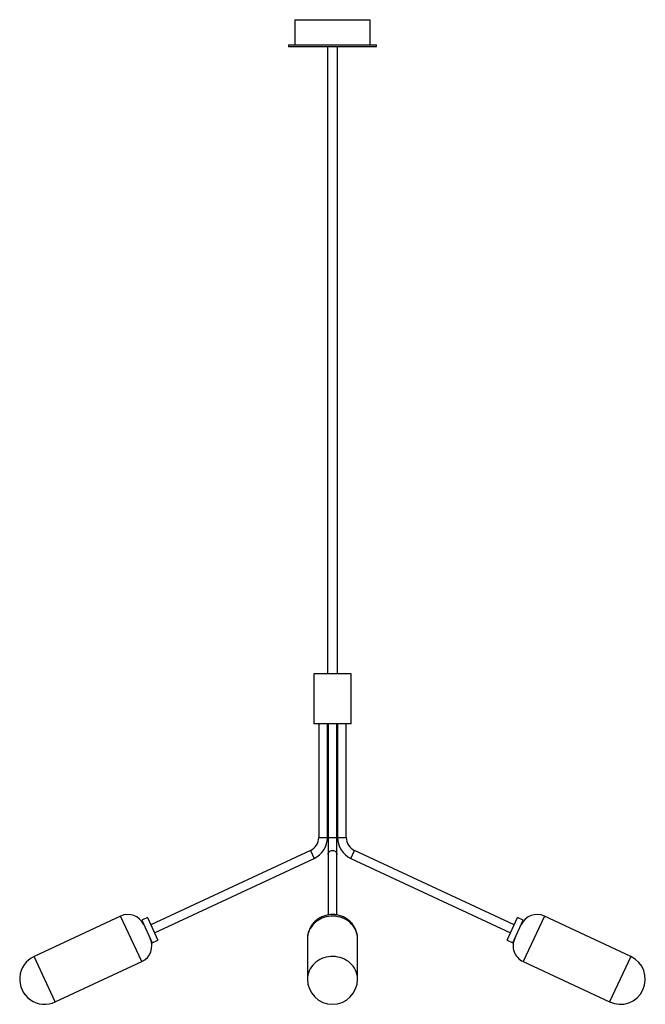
# Paper-space layout '_Posterior' of a CAD drawing. Header units: millimetres. Extents: x -493 to 505, y -316 to 1254.
import ezdxf

# ---------------------------------------------------------------- set-up
doc = ezdxf.new("R2010")
doc.units = ezdxf.units.MM

psp = doc.layouts.new('_Posterior')

# ---------------------------------------------------------------- linework, layer by layer
at = {"color": 7, "linetype": 'Continuous', "lineweight": 25}
for p, q in [((-54, 1253.6), (-54, 1213.6)), ((-54, 1253.6), (66, 1253.6)), ((66, 1213.6), (66, 1253.6)), ((-64, 1213.6), (-64, 1210.6)), ((-64, 1213.6), (76, 1213.6)), ((-64, 1210.6), (76, 1210.6)), ((-2, 1210.6), (-2, 210.6)), ((14, 210.6), (14, 1210.6)), ((76, 1210.6), (76, 1213.6)), ((-24, 210.6), (-24, 130.6)), ((36, 210.6), (-24, 210.6)), ((36, 130.6), (36, 210.6)), ((36, 130.6), (-24, 130.6)), ((-16, 130.6), (-16, -50.3)), ((-2, -50.3), (-2, 130.6)), ((-1, 130.6), (-1, -173.9)), ((13, -173.9), (13, 130.6)), ((14, 130.6), (14, -50.3)), ((28, -50.3), (28, 130.6)), ((-29.2, -71.1), (-283.8, -189.9)), ((295.9, -189.9), (41.3, -71.1)), ((-277.9, -202.5), (-23.3, -83.8)), ((35.4, -83.8), (290, -202.5)), ((-332, -175.9), (-470, -240.2)), ((-289.3, -178.1), (-298.4, -182.3)), ((-298.4, -182.3), (-281.5, -218.6)), ((-289.3, -178.1), (-272.4, -214.3)), ((284.5, -214.3), (301.4, -178.1)), ((293.5, -218.6), (310.4, -182.3)), ((310.4, -182.3), (301.4, -178.1)), ((482, -240.2), (344.1, -175.9)), ((-281.5, -218.6), (-272.4, -214.3)), ((-34, -212.2), (-34, -276.5)), ((-33.5, -206.2), (-33.8, -208.5)), ((45.8, -208.1), (45.7, -207.3)), ((46, -276.5), (46, -212.2)), ((284.5, -214.3), (293.5, -218.6)), ((-436.2, -312.7), (-298.2, -248.4)), ((310.3, -248.4), (448.2, -312.7))]:
    psp.add_line(p, q, dxfattribs=at)
at = {"color": 8, "linetype": 'Continuous', "lineweight": 25}
for p, q in [((-16, -50.3), (-2, -50.3)), ((-1, -50.3), (13, -50.3)), ((14, -50.3), (28, -50.3)), ((-29.2, -71.1), (-23.3, -83.8)), ((35.4, -83.8), (41.3, -71.1)), ((-298.2, -248.4), (-332, -175.9)), ((344.1, -175.9), (310.3, -248.4)), ((-436.2, -312.7), (-470, -240.2)), ((482, -240.2), (448.2, -312.7))]:
    psp.add_line(p, q, dxfattribs=at)
at = {"color": 8, "linetype": 'Continuous', "lineweight": 25, "flags": 128}
for points in [[(-1, -77.5), (-0.8, -76.1), (-0.3, -74.7), (0.6, -73.5), (1.7, -72.5), (3, -71.8), (4.5, -71.3), (6, -71.1), (7.6, -71.3), (9.1, -71.8), (10.4, -72.5), (11.5, -73.5), (12.3, -74.7), (12.9, -76.1), (13, -77.5), (13, -77.5)], [(46, -212.2), (46, -210.6), (45.7, -207.2), (45, -203.9), (43.9, -200.6), (42.6, -197.4), (40.9, -194.4), (38.9, -191.5), (36.6, -188.8), (34.1, -186.3), (31.3, -184.1), (28.3, -182), (25.1, -180.3), (21.7, -178.8), (18.2, -177.6), (14.6, -176.8), (10.9, -176.2), (7.1, -175.9), (3.4, -176), (-0.4, -176.4), (-4, -177.1), (-7.6, -178.1), (-11.1, -179.4), (-14.4, -181), (-17.5, -182.9), (-20.4, -185), (-23.1, -187.4), (-25.6, -190), (-27.7, -192.7), (-29.6, -195.7), (-31.1, -198.8), (-32.4, -202), (-33.2, -205.3), (-33.8, -208.7)], [(-33.8, -208.7), (-34, -212), (-34, -212.2)], [(46, -276.5), (46, -274.9), (45.7, -271.5), (45, -268.2), (43.9, -264.9), (42.6, -261.8), (40.9, -258.7), (38.9, -255.8), (36.6, -253.1), (34.1, -250.7), (31.3, -248.4), (28.3, -246.4), (25.1, -244.6), (21.7, -243.1), (18.2, -242), (14.6, -241.1), (10.9, -240.5), (7.1, -240.3), (3.4, -240.3), (-0.4, -240.7), (-4, -241.4), (-7.6, -242.4), (-11.1, -243.7), (-14.4, -245.3), (-17.5, -247.2), (-20.4, -249.3), (-23.1, -251.7), (-25.6, -254.3), (-27.7, -257), (-29.6, -260), (-31.1, -263.1), (-32.4, -266.3), (-33.2, -269.6), (-33.8, -273)], [(-33.8, -273), (-34, -276.4), (-34, -276.5)]]:
    psp.add_lwpolyline(points, dxfattribs=at)
at = {"color": 7, "linetype": 'Continuous', "lineweight": 25}
for centre, radius, start, end in [((-39, -50.3), 23, 295, 0), ((-39, -50.3), 37, 295, 0), ((51, -50.3), 37, 180, 245), ((51, -50.3), 23, 180, 245), ((-320.3, -201.1), 27.8, 25, 115), ((332.3, -201.1), 27.8, 65, 155), ((-310, -223.2), 27.8, 295, 25), ((322, -223.2), 27.8, 155, 245), ((-453.1, -276.5), 40, 115, 295), ((465.1, -276.5), 40, 245, 65), ((6, -276.5), 40, 180, 0)]:
    psp.add_arc(centre, radius, start, end, dxfattribs=at)
for points, knots in [([(46, -212.2), (46, -211.4), (46, -209.5), (45.6, -206.4), (45, -203), (44, -199.7), (42.7, -196.5), (41.1, -193.4), (39.3, -190.5), (37.2, -187.7), (34.9, -185.2), (32.3, -182.8), (29.6, -180.7), (26.6, -178.8), (23.5, -177.2), (20.2, -175.8), (16.8, -174.7), (13.4, -173.9), (9.8, -173.4), (6.2, -173.3), (2.7, -173.4), (-0.9, -173.9), (-4.4, -174.6), (-7.9, -175.7), (-11.2, -177.1), (-14.4, -178.7), (-17.4, -180.6), (-20.3, -182.8), (-22.9, -185.3), (-25.3, -187.9), (-27.4, -190.7), (-29.3, -193.8), (-30.8, -196.9), (-32.1, -200.2), (-33, -203.6), (-33.5, -206.2), (-33.7, -207.7), (-33.7, -208.1)], [0, 0, 0, 0, 0.0196564, 0.0485722, 0.0774426, 0.1062848, 0.1351166, 0.1639561, 0.1928211, 0.2217283, 0.2506931, 0.2797291, 0.3088473, 0.338056, 0.3673604, 0.396763, 0.4262629, 0.455857, 0.4855394, 0.515302, 0.5451346, 0.5750235, 0.6049521, 0.6349048, 0.6648645, 0.6948131, 0.7247321, 0.7546035, 0.7844109, 0.8141399, 0.8437788, 0.8733198, 0.9027584, 0.932094, 0.9613295, 0.9904712, 1, 1, 1, 1]), ([(-33.7, -208.1), (-33.9, -209.3), (-34, -210.7), (-34, -212), (-33.9, -212.2)], [0, 0, 0, 0, 0.855273, 1, 1, 1, 1])]:
    psp.add_open_spline(points, degree=3, knots=knots, dxfattribs=at)

doc.saveas('drawing.dxf')
